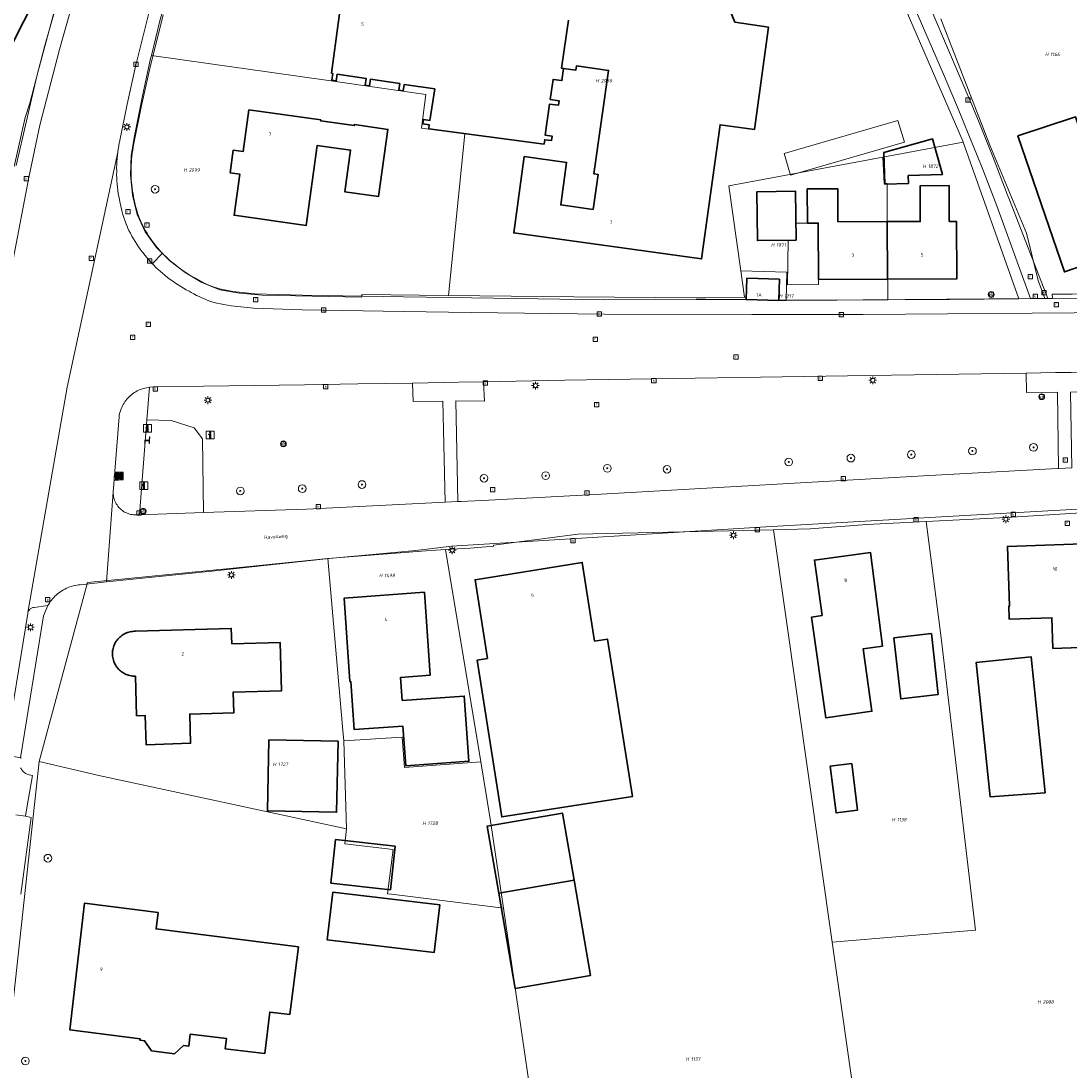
# Model space of a CAD drawing. Header units: metres. Extents: x 250001 to 257773, y 598992 to 609118.
# Tile 40 of 256: x 251399 to 251507, y 601170 to 601278. Entities that reach past the tile are written whole.
import ezdxf
from ezdxf.enums import TextEntityAlignment as Align
from ezdxf.lldxf.tags import DXFTag

# ---------------------------------------------------------------- set-up
doc = ezdxf.new("R2010")
doc.units = ezdxf.units.M
for name, color, linetype, lineweight in [('B-WE-GR-BOOM-S', 252, 'Continuous', 25), ('B-WE-GR-GROENVOORZIENING-GV', 252, 'Continuous', 18), ('B-WE-IE-MEUBILAIR_WEGMEUBILAIR-S', 7, 'Continuous', 25), ('B-WE-KG-GRENS_PERCEEL-G', 150, 'KG-PERCEEL', 18), ('B-WE-KG-GRENS_PERCEEL-S', 150, 'Continuous', 25), ('B-WE-KL-ET_LS_OV_LICHTMAST-S', 252, 'Continuous', 25), ('B-WE-OG-BEBOUWING-GV', 1, 'Continuous', 35), ('B-WE-OG-BEBOUWING-T18', 7, 'Continuous', 18), ('B-WE-OG-BEBOUWING_LUIFEL-GV', 1, 'Continuous', 18), ('B-WE-OG-BEBOUWING_OVERBOUWING-GV', 1, 'Continuous', 18), ('B-WE-OG-TERREIN_ERF-GV', 7, 'Continuous', 18), ('B-WE-OG-TOPOGRAFIE-T18', 2, 'Continuous', 18), ('B-WE-RI-GWA_KOLK-S', 252, 'Continuous', 25), ('B-WE-RI-GWA_RIOOLPUT-S', 252, 'Continuous', 25), ('B-WE-VH-VERHARDING_GESLOTEN-GV', 252, 'Continuous', 18), ('B-WE-VH-VERHARDING_OPEN-GV', 252, 'Continuous', 18), ('B-WE-VW-VERKEERSTEKEN_BORD-S', 252, 'Continuous', 25), ('B-WE-VW-VERKEERSTEKEN_DRAAGCONSTRUCTIE-S', 252, 'Continuous', 25), ('X-XX-AL-REFERENTIE-G', 7, 'Continuous', 18)]:
    doc.layers.add(name, color=color, linetype=linetype, lineweight=lineweight)
doc.styles.add('NLCS-ISO', font='NLCS-ISO.ttf')
doc.styles.add('NLCS-ISO-ANNOTATIEF-T18', font='NLCS-ISO.ttf', dxfattribs={"height": 1.8})
doc.styles.get("Standard").update_dxf_attribs({"font": 'NLCS-ISO.ttf'})
tags = doc.linetypes.add('KG-PERCEEL', pattern='A,5.5,-2,["P",Standard,S=1.8,R=0,X=-0.5,Y=-0.9],-2,5.5,-2,[5,NLCS.SHX,S=0.75,R=0,X=0,Y=0],-2', length=19).pattern_tags.tags
tags[6] = DXFTag(74, 10)

# ---------------------------------------------------------------- blocks, each defined once
blk = doc.blocks.new('SKG-PERCEELNUMMER-SO')
at = {"style": 'NLCS-ISO', "oblique": 10, "flags": 1}
blk.add_attdef('GEMEENTECODE', text='', height=1.8, dxfattribs=at).set_placement((0, 2.55), align=Align.MIDDLE_CENTER)
at = {"style": 'NLCS-ISO', "oblique": 10}
blk.add_attdef('SECTIE', text='', height=1.8, dxfattribs=at).set_placement((-0.5, 0), align=Align.MIDDLE_RIGHT)
blk.add_attdef('PERCEELNUMMER', text='', height=1.8, dxfattribs=at).set_placement((0.5, 0), align=Align.MIDDLE_LEFT)
blk = doc.blocks.new('BS2021-132-Xref-KAD-20210617')
at = {"layer": 'B-WE-KG-GRENS_PERCEEL-G', "flags": 128}
for points in [[(251417.189, 601291.848), (251415.861, 601287.68), (251414.623, 601283.647), (251413.119, 601278.446), (251412.212, 601274.748)], [(251402.679, 601281.226), (251400.385, 601272.623), (251398.229, 601263.359)], [(251496.095, 601265.785), (251496.087, 601265.809), (251490.112, 601279.641)], [(251504.517, 601249.63), (251503.833, 601251.501), (251502.638, 601256.375), (251498.854, 601265.473), (251493.768, 601278.525)], [(251412.212, 601274.748), (251412.131, 601274.416), (251411.253, 601270.409), (251410.469, 601266.434), (251410.14, 601264.413), (251410.065, 601262.391), (251410.277, 601260.313), (251410.758, 601258.318), (251411.57, 601256.509), (251412.727, 601254.911), (251414.108, 601253.529), (251415.716, 601252.335), (251417.423, 601251.291), (251419.287, 601250.542), (251421.332, 601250.192), (251423.665, 601249.972), (251433.959, 601249.758), (251433.965, 601250.058), (251442.899, 601249.953)], [(251412.212, 601274.748), (251430.753, 601272.14), (251440.576, 601270.71)], [(251440.576, 601270.71), (251440.117, 601267.246)], [(251440.117, 601267.246), (251444.605, 601266.635)], [(251442.899, 601249.953), (251444.605, 601266.635)], [(251496.095, 601265.785), (251487.774, 601264.233)], [(251501.837, 601249.599), (251496.095, 601265.785)], [(251487.774, 601264.233), (251471.872, 601261.268), (251473.113, 601252.505)], [(251488.299, 601249.489), (251488.244, 601257.578), (251488.242, 601261.522), (251487.92, 601261.521), (251487.774, 601264.233)], [(251473.113, 601252.505), (251473.5, 601249.776)], [(251477.79, 601249.443), (251477.87, 601252.345), (251473.113, 601252.505)], [(251442.899, 601249.953), (251455.847, 601249.801), (251468.517, 601249.718), (251469.477, 601249.687), (251473.5, 601249.776)], [(251473.678, 601249.78), (251473.5, 601249.776)], [(251473.678, 601249.78), (251473.67, 601249.53), (251477.04, 601249.44)], [(251504.517, 601249.63), (251505.315, 601249.639), (251505.271, 601250.087), (251507.35, 601250.072), (251520.279, 601250.271), (251521.771, 601250.32), (251523.608, 601250.352)], [(251477.04, 601249.44), (251477.79, 601249.443)], [(251477.79, 601249.443), (251488.299, 601249.489)], [(251488.299, 601249.489), (251494.673, 601249.517)], [(251494.673, 601249.517), (251501.837, 601249.599)], [(251492.274, 601226.588), (251500.568, 601227.018), (251512.15, 601227.723)], [(251492.274, 601226.588), (251486.143, 601226.267), (251480.272, 601225.819), (251476.48, 601225.733)], [(251482.558, 601183.129), (251497.377, 601184.372), (251493.831, 601214.576), (251492.274, 601226.588)], [(251476.48, 601225.733), (251456.289, 601225.275), (251447.553, 601224.142)], [(251482.558, 601183.129), (251476.48, 601225.733)], [(251442.619, 601223.694), (251445.148, 601223.85), (251447.56, 601224.03), (251447.553, 601224.142)], [(251405.616, 601220.297), (251420.313, 601221.738), (251430.456, 601222.782)], [(251430.456, 601222.782), (251440.122, 601223.54), (251442.619, 601223.694)], [(251432.102, 601203.913), (251432.006, 601205.009), (251430.456, 601222.782)], [(251446.26, 601201.747), (251442.619, 601223.694)], [(251405.616, 601220.297), (251400.635, 601201.788)], [(251432.102, 601203.913), (251438.13, 601204.304)], [(251438.13, 601204.304), (251438.351, 601201.189), (251446.26, 601201.747)], [(251432.102, 601203.913), (251432.38, 601194.842)], [(251400.635, 601201.788), (251397.686, 601174.78), (251396.997, 601166.139), (251396.559, 601154.256)], [(251400.635, 601201.788), (251406.778, 601200.362), (251432.38, 601194.842)], [(251448.584, 601186.647), (251447.234, 601195.875), (251446.26, 601201.747)], [(251432.19, 601193.302), (251432.38, 601194.842)], [(251432.19, 601193.302), (251437.186, 601192.687), (251436.624, 601188.119)], [(251448.584, 601186.647), (251437.031, 601188.069), (251436.624, 601188.119)], [(251448.584, 601186.647), (251453.314, 601154.325)], [(251487.727, 601146.899), (251482.558, 601183.129)]]:
    blk.add_lwpolyline(points, dxfattribs=at)
at = {"layer": 'B-WE-KG-GRENS_PERCEEL-S', "xscale": 0.2, "yscale": 0.2, "zscale": 0.2}
for p, values in [((251505.004, 601274.864), {'PERCEELNUMMER': '1166', 'SECTIE': 'H'}), ((251458.571, 601272.129), {'PERCEELNUMMER': '2098', 'SECTIE': 'H'}), ((251415.981, 601262.91), {'PERCEELNUMMER': '2099', 'SECTIE': 'H'}), ((251492.355, 601263.302), {'PERCEELNUMMER': '1872', 'SECTIE': 'H'}), ((251476.686, 601255.17), {'PERCEELNUMMER': '1871', 'SECTIE': 'H'}), ((251477.505, 601249.885), {'PERCEELNUMMER': '1217', 'SECTIE': 'H'}), ((251436.185, 601221.015), {'PERCEELNUMMER': '1498', 'SECTIE': 'H'}), ((251425.213, 601201.508), {'PERCEELNUMMER': '1727', 'SECTIE': 'H'}), ((251440.655, 601195.415), {'PERCEELNUMMER': '1728', 'SECTIE': 'H'}), ((251489.155, 601195.782), {'PERCEELNUMMER': '1138', 'SECTIE': 'H'}), ((251504.231, 601176.952), {'PERCEELNUMMER': '2008', 'SECTIE': 'H'}), ((251467.873, 601171.037), {'PERCEELNUMMER': '1137', 'SECTIE': 'H'})]:
    blk.add_blockref('SKG-PERCEELNUMMER-SO', p, dxfattribs=at).add_auto_attribs(values)
blk = doc.blocks.new('SIE-WEG_AFVAL_APART_PLAATS-SO')
at = {"linetype": 'ByBlock', "lineweight": 18}
h = blk.add_hatch(color=0, dxfattribs=at)
h.dxf.hatch_style = 1
h.paths.add_polyline_path([(1.5, -1.5), (0.25, -1.5), (0.25, 1.5), (1.5, 1.5)])
h.paths.add_polyline_path([(-1.5, -1.5), (-0.25, -1.5), (-0.25, 1.5), (-1.5, 1.5)])
at = {"color": 0, "linetype": 'ByBlock', "lineweight": 18}
for points in [[(-2, -2), (2, -2), (2, 2), (-2, 2)], [(-1.5, -1.5), (-0.25, -1.5), (-0.25, 1.5), (-1.5, 1.5)], [(1.5, -1.5), (0.25, -1.5), (0.25, 1.5), (1.5, 1.5)]]:
    blk.add_lwpolyline(points, close=True, dxfattribs=at)
blk = doc.blocks.new('SIE-WEG_VERKEERSBORD-SO')
at = {"color": 0, "linetype": 'ByBlock', "lineweight": 18}
blk.add_lwpolyline([(-1.125, -1.125), (1.125, -1.125), (1.125, 1.125), (-1.125, 1.125)], close=True, dxfattribs=at)
at = {"color": 0, "linetype": 'ByBlock', "lineweight": 18, "style": 'NLCS-ISO'}
blk.add_text('vb', height=1.5, dxfattribs=at).set_placement((0, 0), align=Align.MIDDLE_CENTER)
blk = doc.blocks.new('SIE-WEG_VERKEERSBORD_INFORMATIE-SO')
at = {"linetype": 'ByBlock', "lineweight": 18}
h = blk.add_hatch(color=0, dxfattribs=at)
h.dxf.hatch_style = 1
h.paths.add_polyline_path([(0.32, 0.49), (-0.82, 0.49), (-0.82, 0.19), (-0.32, 0.19), (-0.32, -1.62), (0.32, -1.62)])
h = blk.add_hatch(color=0, dxfattribs=at)
h.dxf.hatch_style = 1
edge = h.paths.add_edge_path()
edge.add_arc((0, 1.25), 0.373, 0, 360)
at = {"color": 0, "linetype": 'ByBlock', "lineweight": 18}
for points in [[(-2, -2), (2, -2), (2, 2), (-2, 2)], [(0.32, 0.49), (-0.82, 0.49), (-0.82, 0.19), (-0.32, 0.19), (-0.32, -1.62), (0.32, -1.62)]]:
    blk.add_lwpolyline(points, close=True, dxfattribs=at)
blk.add_circle((0, 1.25), 0.373, dxfattribs=at)
blk = doc.blocks.new('SIE-WEG_PAAL_VERKEERSBORD-SO')
at = {"color": 0, "linetype": 'ByBlock', "lineweight": 18}
blk.add_circle((0, 0), 1.5, dxfattribs=at)
at = {"color": 0, "linetype": 'ByBlock', "lineweight": 18, "style": 'NLCS-ISO'}
blk.add_text('vb', height=1.5, dxfattribs=at).set_placement((0, 0.13), align=Align.MIDDLE_CENTER)
blk = doc.blocks.new('SKL-ET_OV_LICHTMAST-SO')
at = {"color": 0, "linetype": 'ByBlock', "lineweight": 18}
for points in [[(-1.25, 0), (-2, 0)], [(-1.41, 1.41), (-0.88, 0.88)], [(0, 2), (0, 1.25)], [(0.88, 0.88), (1.41, 1.41)], [(2, 0), (1.25, 0)], [(-1.41, -1.41), (-0.88, -0.88)], [(0, -1.25), (0, -2)], [(0.88, -0.88), (1.41, -1.41)]]:
    blk.add_lwpolyline(points, dxfattribs=at)
blk.add_circle((0, 0), 1, dxfattribs=at)
blk = doc.blocks.new('SRI-KOLK-SO')
at = {"color": 0, "linetype": 'ByBlock', "lineweight": 18}
blk.add_lwpolyline([(-1.125, -1.125), (1.125, -1.125), (1.125, 1.125), (-1.125, 1.125)], close=True, dxfattribs=at)
at = {"color": 0, "linetype": 'ByBlock', "lineweight": 18, "style": 'NLCS-ISO'}
blk.add_text('k', height=1.5, dxfattribs=at).set_placement((0, 0), align=Align.MIDDLE_CENTER)
blk = doc.blocks.new('SRI-PUT_INSPECTIEPUT_RIOOLPUT-SO')
at = {"color": 0, "linetype": 'ByBlock', "lineweight": 18}
blk.add_lwpolyline([(-1.12, -1.12), (1.12, -1.12), (1.12, 1.12), (-1.12, 1.12)], close=True, dxfattribs=at)
at = {"color": 0, "linetype": 'ByBlock', "lineweight": 18, "style": 'NLCS-ISO'}
blk.add_text('r', height=1.5, dxfattribs=at).set_placement((0, 0.28), align=Align.MIDDLE_CENTER)
blk = doc.blocks.new('SIE-WEG_ZITBANK-SO')
at = {"color": 0, "linetype": 'ByBlock', "lineweight": 18}
blk.add_lwpolyline([(-0.91, -1.63), (-0.91, -0.2), (1.09, -0.2), (1.09, -1.63), (1.29, -1.63), (1.29, -0.21), (1.54, 1.78), (1.33, 1.78), (1.11, 0), (-1.11, 0), (-1.11, -1.63)], close=True, dxfattribs=at)
blk = doc.blocks.new('SGR-BOOM_01-SO')
at = {"linetype": 'ByBlock', "lineweight": 18}
h = blk.add_hatch(color=0, dxfattribs=at)
h.dxf.hatch_style = 1
edge = h.paths.add_edge_path()
edge.add_arc((0, 0), 0.25, 0, 360)
at = {"color": 0, "linetype": 'ByBlock', "lineweight": 18}
for radius in [2, 0.25]:
    blk.add_circle((0, 0), radius, dxfattribs=at)
blk = doc.blocks.new('BS2021-132-Xref-BGT-GRIJS-20210617-aangepast')
at = {"layer": 'B-WE-GR-GROENVOORZIENING-GV', "flags": 128}
for points in [[(251502.65, 601239.918), (251502.591, 601241.926), (251486.39, 601241.66), (251454.929, 601241.199), (251446.53, 601241.035), (251446.621, 601239.014), (251443.666, 601239.063), (251443.866, 601228.649), (251444.207, 601228.666), (251447.75, 601228.839), (251458.69, 601229.4), (251492.6, 601231.329), (251505.84, 601232.056), (251505.947, 601232.062), (251505.848, 601239.958)], [(251439.248, 601239.006), (251439.205, 601240.901), (251433.549, 601240.8), (251428.019, 601240.729), (251412.39, 601240.489), (251412.023, 601240.467), (251411.758, 601237.091), (251414.247, 601237.038), (251416.619, 601236.28), (251417.48, 601235.13), (251417.604, 601227.515), (251428.239, 601227.88), (251442.582, 601228.586), (251442.344, 601239.018)], [(251414.247, 601237.038), (251411.758, 601237.091), (251410.989, 601227.288), (251417.604, 601227.515), (251417.48, 601235.13), (251416.619, 601236.28)]]:
    blk.add_lwpolyline(points, close=True, dxfattribs=at)
at = {"layer": 'B-WE-OG-BEBOUWING-GV', "flags": 128}
for points in [[(251381.299, 601294.66), (251381.192, 601294.765), (251373.308, 601286.569), (251373.203, 601286.67), (251371.22, 601284.635), (251378.29, 601277.739), (251379.41, 601276.91), (251380.236, 601277.75), (251383.23, 601274.92), (251386.459, 601279.77), (251397.04, 601274.339), (251401.049, 601282.29), (251392.45, 601286.709), (251392.412, 601286.618), (251389.91, 601288.979), (251388.633, 601287.613)], [(251519.636, 601256.903), (251515.45, 601269.39), (251508.19, 601266.979), (251507.709, 601268.4), (251501.75, 601266.43), (251506.559, 601252.38)], [(251429.72, 601268.079), (251422.299, 601269.119), (251421.69, 601264.819), (251420.679, 601264.959), (251420.359, 601262.619), (251421.359, 601262.469), (251420.76, 601258.229), (251428.209, 601257.18), (251429.35, 601265.449), (251432.799, 601264.969), (251432.209, 601260.65), (251435.679, 601260.17), (251436.66, 601267.109), (251433.19, 601267.599), (251433.179, 601267.5), (251429.709, 601267.979)], [(251493.964, 601262.433), (251492.92, 601266.126), (251487.882, 601264.702), (251487.981, 601261.457), (251490.437, 601261.532), (251490.413, 601262.325)], [(251478.847, 601255.665), (251478.78, 601260.707), (251474.764, 601260.654), (251474.831, 601255.612)], [(251483.149, 601257.56), (251483.14, 601260.969), (251479.989, 601260.959), (251480, 601257.42), (251481.109, 601257.43), (251481.13, 601251.599), (251488.285, 601251.64), (251488.244, 601257.577)], [(251494.66, 601257.589), (251494.64, 601261.3), (251491.649, 601261.29), (251491.66, 601257.589), (251488.244, 601257.577), (251488.285, 601251.64), (251495.44, 601251.68), (251495.41, 601257.589)], [(251477.1, 601251.619), (251473.744, 601251.733), (251473.67, 601249.53), (251477.04, 601249.439), (251477.04, 601249.474)], [(251510.54, 601218.319), (251510.339, 601224.359), (251500.67, 601224.02), (251500.88, 601217.869), (251500.82, 601217.869), (251500.859, 601216.489), (251505.26, 601216.64), (251505.369, 601213.479), (251511, 601213.67), (251510.839, 601218.329)], [(251487.75, 601213.719), (251486.51, 601223.4), (251480.72, 601222.609), (251481.519, 601216.88), (251480.429, 601216.719), (251481.89, 601206.31), (251486.66, 601206.979), (251485.76, 601213.439)], [(251458, 601214.219), (251456.739, 601222.359), (251445.66, 601220.569), (251446.929, 601212.439), (251445.89, 601212.28), (251448.42, 601196.06), (251461.92, 601198.17), (251459.35, 601214.43)], [(251441.019, 601210.709), (251440.42, 601219.28), (251432.119, 601218.66), (251432.72, 601210.06), (251432.82, 601210.06), (251433.17, 601205.089), (251438.2, 601205.439), (251438.489, 601201.349), (251445.019, 601201.81), (251444.54, 601208.55), (251438.13, 601208.099), (251437.959, 601210.489)], [(251420.51, 601213.959), (251420.47, 601215.54), (251410.559, 601215.25), (251410.423, 601215.249), (251410.287, 601215.239), (251410.152, 601215.222), (251410.018, 601215.196), (251409.886, 601215.163), (251409.756, 601215.122), (251409.628, 601215.074), (251409.504, 601215.018), (251409.383, 601214.955), (251409.266, 601214.885), (251409.154, 601214.808), (251409.046, 601214.725), (251408.943, 601214.636), (251408.845, 601214.541), (251408.754, 601214.44), (251408.668, 601214.334), (251408.589, 601214.223), (251408.516, 601214.108), (251408.451, 601213.988), (251408.392, 601213.865), (251408.341, 601213.739), (251408.297, 601213.61), (251408.261, 601213.479), (251408.233, 601213.345), (251408.212, 601213.211), (251408.2, 601213.075), (251408.195, 601212.939), (251408.198, 601212.803), (251408.21, 601212.667), (251408.229, 601212.532), (251408.256, 601212.399), (251408.291, 601212.267), (251408.334, 601212.137), (251408.385, 601212.011), (251408.442, 601211.887), (251408.507, 601211.767), (251408.578, 601211.652), (251408.657, 601211.54), (251408.741, 601211.433), (251408.832, 601211.332), (251408.929, 601211.236), (251409.031, 601211.146), (251409.138, 601211.062), (251409.25, 601210.984), (251409.367, 601210.913), (251409.487, 601210.849), (251409.611, 601210.792), (251409.738, 601210.743), (251409.867, 601210.701), (251409.999, 601210.667), (251410.133, 601210.64), (251410.268, 601210.622), (251410.404, 601210.611), (251410.54, 601210.609), (251410.57, 601210.609), (251410.679, 601206.52), (251411.589, 601206.54), (251411.67, 601203.53), (251416.269, 601203.67), (251416.179, 601206.689), (251420.72, 601206.819), (251420.66, 601208.949), (251425.66, 601209.099), (251425.51, 601214.099)], [(251493.52, 601208.703), (251492.807, 601215.008), (251488.931, 601214.57), (251489.644, 601208.265)], [(251504.559, 601198.567), (251503.11, 601212.619), (251497.447, 601212.034), (251498.883, 601198.141)], [(251431.505, 601203.879), (251424.354, 601204.022), (251424.207, 601196.688), (251431.358, 601196.545)], [(251485.188, 601196.765), (251484.571, 601201.585), (251482.336, 601201.299), (251482.953, 601196.479)], [(251455.882, 601189.514), (251454.68, 601196.47), (251446.91, 601195.127), (251448.112, 601188.172)], [(251437.417, 601193.035), (251431.255, 601193.717), (251430.758, 601189.229), (251436.92, 601188.547)], [(251457.581, 601179.682), (251455.882, 601189.514), (251448.112, 601188.172), (251449.811, 601178.339)], [(251442.015, 601186.978), (251430.975, 601188.289), (251430.389, 601183.356), (251441.429, 601182.045)], [(251412.91, 601186.18), (251405.29, 601187.15), (251403.799, 601174.05), (251411.067, 601173.128), (251411.051, 601172.998), (251411.519, 601172.939), (251412.239, 601171.89), (251414.6, 601171.599), (251415.549, 601172.459), (251416.095, 601172.395), (251416.236, 601173.604), (251419.98, 601173.16), (251419.853, 601172.091), (251423.932, 601171.609), (251424.441, 601175.909), (251426.511, 601175.646), (251427.399, 601182.63), (251412.696, 601184.5)]]:
    blk.add_lwpolyline(points, close=True, dxfattribs=at)
for points in [[(251455.296, 601278.39), (251454.593, 601273.417), (251454.811, 601273.386), (251456.059, 601273.21), (251456.124, 601273.669), (251459.447, 601273.198), (251457.934, 601262.511), (251458.373, 601262.449), (251457.861, 601258.836), (251454.514, 601259.311), (251455.117, 601263.687), (251450.738, 601264.29), (251449.652, 601256.404), (251469.069, 601253.729), (251470.98, 601267.588), (251474.516, 601267.101), (251475.974, 601277.681), (251472.513, 601278.201), (251469.994, 601284.345)], [(251432.26, 601283.72), (251431.311, 601276.49), (251430.84, 601272.9), (251430.95, 601272.88), (251430.85, 601272.18), (251431.31, 601272.11), (251431.42, 601272.82), (251434.39, 601272.37), (251434.29, 601271.69), (251434.75, 601271.62), (251434.86, 601272.3), (251437.87, 601271.84), (251437.77, 601271.15), (251438.24, 601271.08), (251438.34, 601271.76), (251441.49, 601271.29), (251440.99, 601268.04), (251440.32, 601268.14), (251440.25, 601267.68), (251440.932, 601267.576), (251440.87, 601267.15), (251452.79, 601265.58), (251452.855, 601266.039), (251453.544, 601265.942), (251453.61, 601266.411), (251452.911, 601266.509), (251453.366, 601269.723), (251454.274, 601269.594), (251454.341, 601270.063), (251453.433, 601270.192), (251453.728, 601272.277), (251454.636, 601272.149), (251454.811, 601273.386), (251454.593, 601273.417), (251455.296, 601278.39)]]:
    blk.add_lwpolyline(points, dxfattribs=at)
at = {"layer": 'B-WE-OG-BEBOUWING_LUIFEL-GV', "flags": 128}
blk.add_lwpolyline([(251477.953, 601251.044), (251481.132, 601251.078), (251481.109, 601257.43), (251478.824, 601257.409), (251478.847, 601255.665), (251478, 601255.654)], close=True, dxfattribs=at)
at = {"layer": 'B-WE-OG-BEBOUWING_OVERBOUWING-GV', "flags": 128}
blk.add_lwpolyline([(251477.594, 601264.617), (251478.246, 601262.374), (251490.014, 601265.788), (251489.353, 601268.035)], close=True, dxfattribs=at)
at = {"layer": 'B-WE-OG-TERREIN_ERF-GV', "flags": 128}
for points in [[(251492.958, 601279.067), (251494.364, 601275.771), (251495.777, 601272.48), (251496.9, 601269.878), (251497.666, 601267.988), (251498.424, 601266.096), (251499.175, 601264.2), (251499.918, 601262.302), (251500.654, 601260.4), (251500.877, 601259.821), (251504.854, 601249.642), (251511.916, 601249.699)], [(251398.032, 601263.26), (251399.169, 601268.339), (251399.669, 601269.829), (251401.209, 601275.759), (251402.79, 601281.339)], [(251413.437, 601278.958), (251412.025, 601273.262), (251411.173, 601269.399), (251410.384, 601265.475), (251410.339, 601265.253), (251410.285, 601264.952), (251410.239, 601264.65), (251410.201, 601264.347), (251410.171, 601264.043), (251410.149, 601263.738), (251410.134, 601263.432), (251410.128, 601263.127), (251410.13, 601262.821), (251410.127, 601262.551), (251410.13, 601262.247), (251410.142, 601261.942), (251410.162, 601261.638), (251410.189, 601261.335), (251410.225, 601261.032), (251410.268, 601260.731), (251410.32, 601260.431), (251410.379, 601260.132), (251410.411, 601259.953), (251410.473, 601259.652), (251410.542, 601259.352), (251410.619, 601259.054), (251410.703, 601258.758), (251410.796, 601258.464), (251410.896, 601258.173), (251411.003, 601257.885), (251411.118, 601257.599), (251411.191, 601257.442), (251411.325, 601257.169), (251411.466, 601256.898), (251411.614, 601256.632), (251411.769, 601256.37), (251411.931, 601256.112), (251412.099, 601255.858), (251412.274, 601255.609), (251412.456, 601255.364), (251412.501, 601255.304), (251412.677, 601255.077), (251412.859, 601254.855), (251413.047, 601254.638), (251413.242, 601254.426), (251413.364, 601254.3), (251413.442, 601254.22), (251413.5, 601254.16), (251413.701, 601253.958), (251413.909, 601253.761), (251414.122, 601253.571), (251414.34, 601253.386), (251414.563, 601253.208), (251414.735, 601253.066), (251414.984, 601252.87), (251415.237, 601252.681), (251415.495, 601252.498), (251415.757, 601252.321), (251416.024, 601252.152), (251416.295, 601251.989), (251416.57, 601251.833), (251416.849, 601251.684), (251416.902, 601251.652), (251417.146, 601251.51), (251417.395, 601251.376), (251417.648, 601251.248), (251417.904, 601251.127), (251418.163, 601251.014), (251418.426, 601250.908), (251418.691, 601250.809), (251418.959, 601250.718), (251419.23, 601250.635), (251419.263, 601250.627), (251419.604, 601250.552), (251419.947, 601250.484), (251420.292, 601250.424), (251420.637, 601250.372), (251420.984, 601250.328), (251422.904, 601250.127), (251427.82, 601249.979), (251438.277, 601249.799), (251445.274, 601249.689), (251459.003, 601249.499), (251468.489, 601249.519), (251473.67, 601249.53), (251473.744, 601251.733), (251477.1, 601251.619), (251477.04, 601249.474), (251485.747, 601249.489), (251503.044, 601249.628), (251499.567, 601259.206), (251498.876, 601260.997), (251498.177, 601262.785), (251497.472, 601264.57), (251496.758, 601266.352), (251496.037, 601268.132), (251495.522, 601269.391), (251494.058, 601272.806), (251492.587, 601276.217), (251491.108, 601279.625)], [(251401.049, 601282.29), (251397.04, 601274.339), (251386.459, 601279.77), (251383.23, 601274.92), (251380.236, 601277.75), (251379.41, 601276.91), (251378.29, 601277.739), (251371.22, 601284.635)], [(251469.994, 601284.345), (251472.513, 601278.201), (251475.974, 601277.681), (251474.516, 601267.101), (251470.98, 601267.588), (251469.069, 601253.729), (251449.652, 601256.404), (251450.738, 601264.29), (251455.117, 601263.687), (251454.514, 601259.311), (251457.861, 601258.836), (251458.373, 601262.449), (251457.934, 601262.511), (251459.447, 601273.198), (251456.124, 601273.669), (251456.059, 601273.21), (251454.811, 601273.386), (251454.636, 601272.149), (251453.728, 601272.277), (251453.433, 601270.192), (251454.341, 601270.063), (251454.274, 601269.594), (251453.366, 601269.723), (251452.911, 601266.509), (251453.61, 601266.411), (251453.544, 601265.942), (251452.855, 601266.039), (251452.79, 601265.58), (251440.87, 601267.15), (251440.932, 601267.576), (251440.25, 601267.68), (251440.32, 601268.14), (251440.99, 601268.04), (251441.49, 601271.29), (251438.34, 601271.76), (251438.24, 601271.08), (251437.77, 601271.15), (251437.87, 601271.84), (251434.86, 601272.3), (251434.75, 601271.62), (251434.29, 601271.69), (251434.39, 601272.37), (251431.42, 601272.82), (251431.31, 601272.11), (251430.85, 601272.18), (251430.95, 601272.88), (251430.84, 601272.9), (251431.311, 601276.49), (251432.26, 601283.72)], [(251534.87, 601229.39), (251494.43, 601227.12), (251475.71, 601226.05), (251443.22, 601224.05), (251439.53, 601223.59), (251430.59, 601222.78), (251418.45, 601221.46), (251407.577, 601220.34), (251404.86, 601220.06), (251404.678, 601220.042), (251404.497, 601220.016), (251404.317, 601219.982), (251404.139, 601219.94), (251403.962, 601219.89), (251403.788, 601219.833), (251403.617, 601219.768), (251403.449, 601219.696), (251403.284, 601219.616), (251403.123, 601219.53), (251402.966, 601219.436), (251402.813, 601219.336), (251402.664, 601219.229), (251402.52, 601219.115), (251402.382, 601218.996), (251402.248, 601218.871), (251402.121, 601218.739), (251401.999, 601218.603), (251401.883, 601218.461), (251401.773, 601218.314), (251401.671, 601218.163), (251401.574, 601218.007), (251401.519, 601217.91), (251401.078, 601216.835), (251398.7, 601202.173), (251398.769, 601202.16), (251398.733, 601202.09)], [(251398.708, 601201.145), (251398.748, 601201.057), (251398.795, 601200.972), (251398.85, 601200.891), (251398.91, 601200.815), (251398.977, 601200.744), (251399.049, 601200.679), (251399.126, 601200.62), (251399.208, 601200.568), (251399.294, 601200.522), (251399.383, 601200.484), (251399.476, 601200.453), (251399.57, 601200.43), (251399.946, 601200.348), (251399.39, 601197.209), (251399.209, 601196.149), (251399.78, 601195.99), (251398.73, 601188.08)]]:
    blk.add_lwpolyline(points, dxfattribs=at)
for points in [[(251519.636, 601256.903), (251506.559, 601252.38), (251501.75, 601266.43), (251507.709, 601268.4), (251508.19, 601266.979), (251515.45, 601269.39)], [(251429.72, 601268.079), (251429.709, 601267.979), (251433.179, 601267.5), (251433.19, 601267.599), (251436.66, 601267.109), (251435.679, 601260.17), (251432.209, 601260.65), (251432.799, 601264.969), (251429.35, 601265.449), (251428.209, 601257.18), (251420.76, 601258.229), (251421.359, 601262.469), (251420.359, 601262.619), (251420.679, 601264.959), (251421.69, 601264.819), (251422.299, 601269.119)], [(251477.594, 601264.617), (251489.353, 601268.035), (251490.014, 601265.788), (251478.246, 601262.374)], [(251492.92, 601266.126), (251493.964, 601262.433), (251490.413, 601262.325), (251490.437, 601261.532), (251487.981, 601261.457), (251487.882, 601264.702)], [(251474.764, 601260.654), (251478.78, 601260.707), (251478.847, 601255.665), (251474.831, 601255.612)], [(251479.989, 601260.959), (251483.14, 601260.969), (251483.149, 601257.56), (251488.244, 601257.577), (251491.66, 601257.589), (251491.649, 601261.29), (251494.64, 601261.3), (251494.66, 601257.589), (251495.41, 601257.589), (251495.44, 601251.68), (251488.285, 601251.64), (251481.13, 601251.599), (251481.109, 601257.43), (251480, 601257.42)], [(251500.82, 601217.869), (251500.88, 601217.869), (251500.67, 601224.02), (251510.339, 601224.359), (251510.54, 601218.319), (251510.839, 601218.329), (251511, 601213.67), (251505.369, 601213.479), (251505.26, 601216.64), (251500.859, 601216.489)], [(251480.429, 601216.719), (251481.519, 601216.88), (251480.72, 601222.609), (251486.51, 601223.4), (251487.75, 601213.719), (251485.76, 601213.439), (251486.66, 601206.979), (251481.89, 601206.31)], [(251445.89, 601212.28), (251446.929, 601212.439), (251445.66, 601220.569), (251456.739, 601222.359), (251458, 601214.219), (251459.35, 601214.43), (251461.92, 601198.17), (251448.42, 601196.06)], [(251438.489, 601201.349), (251438.2, 601205.439), (251433.17, 601205.089), (251432.82, 601210.06), (251432.72, 601210.06), (251432.119, 601218.66), (251440.42, 601219.28), (251441.019, 601210.709), (251437.959, 601210.489), (251438.13, 601208.099), (251444.54, 601208.55), (251445.019, 601201.81)], [(251420.72, 601206.819), (251416.179, 601206.689), (251416.269, 601203.67), (251411.67, 601203.53), (251411.589, 601206.54), (251410.679, 601206.52), (251410.57, 601210.609), (251410.54, 601210.609), (251410.404, 601210.611), (251410.268, 601210.622), (251410.133, 601210.64), (251409.999, 601210.667), (251409.867, 601210.701), (251409.738, 601210.743), (251409.611, 601210.792), (251409.487, 601210.849), (251409.367, 601210.913), (251409.25, 601210.984), (251409.138, 601211.062), (251409.031, 601211.146), (251408.929, 601211.236), (251408.832, 601211.332), (251408.741, 601211.433), (251408.657, 601211.54), (251408.578, 601211.652), (251408.507, 601211.767), (251408.442, 601211.887), (251408.385, 601212.011), (251408.334, 601212.137), (251408.291, 601212.267), (251408.256, 601212.399), (251408.229, 601212.532), (251408.21, 601212.667), (251408.198, 601212.803), (251408.195, 601212.939), (251408.2, 601213.075), (251408.212, 601213.211), (251408.233, 601213.345), (251408.261, 601213.479), (251408.297, 601213.61), (251408.341, 601213.739), (251408.392, 601213.865), (251408.451, 601213.988), (251408.516, 601214.108), (251408.589, 601214.223), (251408.668, 601214.334), (251408.754, 601214.44), (251408.845, 601214.541), (251408.943, 601214.636), (251409.046, 601214.725), (251409.154, 601214.808), (251409.266, 601214.885), (251409.383, 601214.955), (251409.504, 601215.018), (251409.628, 601215.074), (251409.756, 601215.122), (251409.886, 601215.163), (251410.018, 601215.196), (251410.152, 601215.222), (251410.287, 601215.239), (251410.423, 601215.249), (251410.559, 601215.25), (251420.47, 601215.54), (251420.51, 601213.959), (251425.51, 601214.099), (251425.66, 601209.099), (251420.66, 601208.949)], [(251489.644, 601208.265), (251488.931, 601214.57), (251492.807, 601215.008), (251493.52, 601208.703)], [(251498.883, 601198.141), (251497.447, 601212.034), (251503.11, 601212.619), (251504.559, 601198.567)], [(251424.207, 601196.688), (251424.354, 601204.022), (251431.505, 601203.879), (251431.358, 601196.545)], [(251482.336, 601201.299), (251484.571, 601201.585), (251485.188, 601196.765), (251482.953, 601196.479)], [(251446.91, 601195.127), (251454.68, 601196.47), (251455.882, 601189.514), (251457.581, 601179.682), (251449.811, 601178.339), (251448.112, 601188.172)], [(251430.758, 601189.229), (251431.255, 601193.717), (251437.417, 601193.035), (251436.92, 601188.547)], [(251441.429, 601182.045), (251430.389, 601183.356), (251430.975, 601188.289), (251442.015, 601186.978)], [(251426.511, 601175.646), (251424.441, 601175.909), (251423.932, 601171.609), (251419.853, 601172.091), (251419.98, 601173.16), (251416.236, 601173.604), (251416.095, 601172.395), (251415.549, 601172.459), (251414.6, 601171.599), (251412.239, 601171.89), (251411.519, 601172.939), (251411.051, 601172.998), (251411.067, 601173.128), (251403.799, 601174.05), (251405.29, 601187.15), (251412.91, 601186.18), (251412.696, 601184.5), (251427.399, 601182.63)]]:
    blk.add_lwpolyline(points, close=True, dxfattribs=at)
at = {"layer": 'B-WE-VH-VERHARDING_GESLOTEN-GV', "flags": 128}
for points in [[(251404.244, 601280.784), (251402.71, 601275.37), (251400.676, 601267.539), (251399.549, 601262.15), (251397.92, 601253.66)], [(251397.079, 601202.489), (251399.45, 601217.099), (251399.464, 601217.174), (251403.525, 601240.479), (251408.739, 601264.757), (251408.786, 601265.076), (251408.84, 601265.395), (251408.902, 601265.712), (251408.916, 601265.78), (251409.705, 601269.708), (251410.564, 601273.604), (251412.003, 601279.408)], [(251511.927, 601248.199), (251485.749, 601247.989), (251474.24, 601247.97), (251458.981, 601247.999), (251445.252, 601248.189), (251438.253, 601248.299), (251427.784, 601248.479), (251422.803, 601248.629), (251420.812, 601248.838), (251420.446, 601248.885), (251420.08, 601248.939), (251419.716, 601249.001), (251419.354, 601249.072), (251418.992, 601249.15), (251418.85, 601249.183), (251418.559, 601249.271), (251418.271, 601249.367), (251417.985, 601249.471), (251417.701, 601249.582), (251417.421, 601249.7), (251417.144, 601249.826), (251416.871, 601249.959), (251416.601, 601250.099), (251416.335, 601250.246), (251416.117, 601250.374), (251415.825, 601250.53), (251415.536, 601250.694), (251415.252, 601250.864), (251414.971, 601251.041), (251414.695, 601251.225), (251414.424, 601251.416), (251414.157, 601251.613), (251413.895, 601251.816), (251413.638, 601252.026), (251413.614, 601252.046), (251413.375, 601252.238), (251413.142, 601252.436), (251412.913, 601252.64), (251412.69, 601252.85), (251412.473, 601253.065), (251412.362, 601253.18), (251412.312, 601253.231), (251412.148, 601253.401), (251411.939, 601253.628), (251411.736, 601253.86), (251411.54, 601254.098), (251411.35, 601254.34), (251411.259, 601254.46), (251411.066, 601254.72), (251410.879, 601254.985), (251410.699, 601255.254), (251410.526, 601255.528), (251410.359, 601255.805), (251410.199, 601256.087), (251410.047, 601256.373), (251409.901, 601256.662), (251409.763, 601256.955), (251409.743, 601256.999), (251409.62, 601257.302), (251409.505, 601257.607), (251409.398, 601257.915), (251409.297, 601258.226), (251409.205, 601258.539), (251409.12, 601258.854), (251409.043, 601259.172), (251408.974, 601259.491), (251408.913, 601259.811), (251408.906, 601259.849), (251408.843, 601260.168), (251408.789, 601260.488), (251408.742, 601260.809), (251408.703, 601261.131), (251408.672, 601261.455), (251408.649, 601261.778), (251408.634, 601262.103), (251408.627, 601262.428), (251408.628, 601262.752), (251408.629, 601262.823), (251408.627, 601263.146), (251408.634, 601263.469), (251408.648, 601263.792), (251408.671, 601264.114), (251408.701, 601264.436), (251408.739, 601264.757), (251403.525, 601240.479), (251399.464, 601217.174), (251399.487, 601217.246), (251399.516, 601217.316), (251399.553, 601217.382), (251399.597, 601217.444), (251399.647, 601217.501), (251399.7, 601217.551), (251399.761, 601217.597), (251399.827, 601217.636), (251399.896, 601217.668), (251399.969, 601217.693), (251400.043, 601217.71), (251400.119, 601217.719), (251401.519, 601217.91), (251401.574, 601218.007), (251401.671, 601218.163), (251401.773, 601218.314), (251401.883, 601218.461), (251401.999, 601218.603), (251402.121, 601218.739), (251402.248, 601218.871), (251402.382, 601218.996), (251402.52, 601219.115), (251402.664, 601219.229), (251402.813, 601219.336), (251402.966, 601219.436), (251403.123, 601219.53), (251403.284, 601219.616), (251403.449, 601219.696), (251403.617, 601219.768), (251403.788, 601219.833), (251403.962, 601219.89), (251404.139, 601219.94), (251404.317, 601219.982), (251404.497, 601220.016), (251404.678, 601220.042), (251404.86, 601220.06), (251407.577, 601220.34), (251408.28, 601229.63), (251408.869, 601237.41), (251408.897, 601237.577), (251408.932, 601237.742), (251408.975, 601237.906), (251409.027, 601238.067), (251409.085, 601238.226), (251409.151, 601238.382), (251409.224, 601238.534), (251409.305, 601238.683), (251409.392, 601238.828), (251409.486, 601238.969), (251409.587, 601239.105), (251409.694, 601239.236), (251409.807, 601239.362), (251409.926, 601239.483), (251410.05, 601239.597), (251410.18, 601239.706), (251410.314, 601239.808), (251410.454, 601239.904), (251410.598, 601239.994), (251410.745, 601240.076), (251410.897, 601240.151), (251411.052, 601240.219), (251411.21, 601240.28), (251411.37, 601240.333), (251411.534, 601240.378), (251411.698, 601240.416), (251411.865, 601240.446), (251412.023, 601240.467), (251412.39, 601240.489), (251428.019, 601240.729), (251433.549, 601240.8), (251439.205, 601240.901), (251442.351, 601240.957), (251443.951, 601240.985), (251446.53, 601241.035), (251454.929, 601241.199), (251486.39, 601241.66), (251502.591, 601241.926), (251505.638, 601241.976), (251507.238, 601242.002)], [(251507.321, 601232.138), (251505.947, 601232.062), (251505.84, 601232.056), (251492.6, 601231.329), (251458.69, 601229.4), (251447.75, 601228.839), (251444.207, 601228.666), (251443.866, 601228.649), (251442.582, 601228.586), (251428.239, 601227.88), (251417.604, 601227.515), (251410.989, 601227.288), (251410.76, 601227.28), (251410.624, 601227.273), (251410.489, 601227.275), (251410.353, 601227.285), (251410.219, 601227.302), (251410.085, 601227.328), (251409.954, 601227.361), (251409.824, 601227.402), (251409.698, 601227.45), (251409.574, 601227.506), (251409.454, 601227.569), (251409.337, 601227.639), (251409.225, 601227.716), (251409.118, 601227.799), (251409.016, 601227.888), (251408.919, 601227.983), (251408.828, 601228.084), (251408.743, 601228.19), (251408.665, 601228.301), (251408.593, 601228.416), (251408.528, 601228.535), (251408.47, 601228.658), (251408.42, 601228.784), (251408.377, 601228.913), (251408.342, 601229.044), (251408.314, 601229.177), (251408.295, 601229.311), (251408.283, 601229.446), (251408.279, 601229.582), (251408.28, 601229.63), (251407.577, 601220.34), (251418.45, 601221.46), (251430.59, 601222.78), (251439.53, 601223.59), (251443.22, 601224.05), (251475.71, 601226.05), (251494.43, 601227.12), (251534.87, 601229.39)], [(251398.206, 601196.295), (251399.209, 601196.149), (251399.39, 601197.209), (251399.946, 601200.348), (251399.57, 601200.43), (251399.476, 601200.453), (251399.383, 601200.484), (251399.294, 601200.522), (251399.208, 601200.568), (251399.126, 601200.62), (251399.049, 601200.679), (251398.977, 601200.744), (251398.91, 601200.815), (251398.85, 601200.891), (251398.795, 601200.972), (251398.748, 601201.057), (251398.708, 601201.145)], [(251398.733, 601202.09), (251398.769, 601202.16), (251398.7, 601202.173)]]:
    blk.add_lwpolyline(points, dxfattribs=at)
blk.add_lwpolyline([(251401.078, 601216.835), (251401.519, 601217.91), (251400.119, 601217.719), (251400.043, 601217.71), (251399.969, 601217.693), (251399.896, 601217.668), (251399.827, 601217.636), (251399.761, 601217.597), (251399.7, 601217.551), (251399.647, 601217.501), (251399.597, 601217.444), (251399.553, 601217.382), (251399.516, 601217.316), (251399.487, 601217.246), (251399.464, 601217.174), (251399.45, 601217.099), (251397.079, 601202.489), (251398.7, 601202.173)], close=True, dxfattribs=at)
at = {"layer": 'B-WE-VH-VERHARDING_OPEN-GV', "flags": 128}
for points in [[(251491.108, 601279.625), (251492.587, 601276.217), (251494.058, 601272.806), (251495.522, 601269.391), (251496.037, 601268.132), (251496.758, 601266.352), (251497.472, 601264.57), (251498.177, 601262.785), (251498.876, 601260.997), (251499.567, 601259.206), (251503.044, 601249.628), (251504.506, 601249.639), (251504.854, 601249.642), (251500.877, 601259.821), (251500.654, 601260.4), (251499.918, 601262.302), (251499.175, 601264.2), (251498.424, 601266.096), (251497.666, 601267.988), (251496.9, 601269.878), (251495.777, 601272.48), (251494.364, 601275.771), (251492.958, 601279.067)], [(251412.003, 601279.408), (251410.564, 601273.604), (251409.705, 601269.708), (251408.916, 601265.78), (251408.902, 601265.712), (251408.84, 601265.395), (251408.786, 601265.076), (251408.739, 601264.757), (251408.701, 601264.436), (251408.671, 601264.114), (251408.648, 601263.792), (251408.634, 601263.469), (251408.627, 601263.146), (251408.629, 601262.823), (251408.628, 601262.752), (251408.627, 601262.428), (251408.634, 601262.103), (251408.649, 601261.778), (251408.672, 601261.455), (251408.703, 601261.131), (251408.742, 601260.809), (251408.789, 601260.488), (251408.843, 601260.168), (251408.906, 601259.849), (251408.913, 601259.811), (251408.974, 601259.491), (251409.043, 601259.172), (251409.12, 601258.854), (251409.205, 601258.539), (251409.297, 601258.226), (251409.398, 601257.915), (251409.505, 601257.607), (251409.62, 601257.302), (251409.743, 601256.999), (251409.763, 601256.955), (251409.901, 601256.662), (251410.047, 601256.373), (251410.199, 601256.087), (251410.359, 601255.805), (251410.526, 601255.528), (251410.699, 601255.254), (251410.879, 601254.985), (251411.066, 601254.72), (251411.259, 601254.46), (251411.35, 601254.34), (251411.54, 601254.098), (251411.736, 601253.86), (251411.939, 601253.628), (251412.148, 601253.401), (251412.312, 601253.231), (251413.364, 601254.3), (251413.242, 601254.426), (251413.047, 601254.638), (251412.859, 601254.855), (251412.677, 601255.077), (251412.501, 601255.304), (251412.456, 601255.364), (251412.274, 601255.609), (251412.099, 601255.858), (251411.931, 601256.112), (251411.769, 601256.37), (251411.614, 601256.632), (251411.466, 601256.898), (251411.325, 601257.169), (251411.191, 601257.442), (251411.118, 601257.599), (251411.003, 601257.885), (251410.896, 601258.173), (251410.796, 601258.464), (251410.703, 601258.758), (251410.619, 601259.054), (251410.542, 601259.352), (251410.473, 601259.652), (251410.411, 601259.953), (251410.379, 601260.132), (251410.32, 601260.431), (251410.268, 601260.731), (251410.225, 601261.032), (251410.189, 601261.335), (251410.162, 601261.638), (251410.142, 601261.942), (251410.13, 601262.247), (251410.127, 601262.551), (251410.13, 601262.821), (251410.128, 601263.127), (251410.134, 601263.432), (251410.149, 601263.738), (251410.171, 601264.043), (251410.201, 601264.347), (251410.239, 601264.65), (251410.285, 601264.952), (251410.339, 601265.253), (251410.384, 601265.475), (251411.173, 601269.399), (251412.025, 601273.262), (251413.437, 601278.958)], [(251511.916, 601249.699), (251504.854, 601249.642), (251504.506, 601249.639), (251503.044, 601249.628), (251485.747, 601249.489), (251477.04, 601249.474), (251477.04, 601249.439), (251473.67, 601249.53), (251468.489, 601249.519), (251459.003, 601249.499), (251445.274, 601249.689), (251438.277, 601249.799), (251427.82, 601249.979), (251422.904, 601250.127), (251420.984, 601250.328), (251420.637, 601250.372), (251420.292, 601250.424), (251419.947, 601250.484), (251419.604, 601250.552), (251419.263, 601250.627), (251419.23, 601250.635), (251418.959, 601250.718), (251418.691, 601250.809), (251418.426, 601250.908), (251418.163, 601251.014), (251417.904, 601251.127), (251417.648, 601251.248), (251417.395, 601251.376), (251417.146, 601251.51), (251416.902, 601251.652), (251416.849, 601251.684), (251416.57, 601251.833), (251416.295, 601251.989), (251416.024, 601252.152), (251415.757, 601252.321), (251415.495, 601252.498), (251415.237, 601252.681), (251414.984, 601252.87), (251414.735, 601253.066), (251414.563, 601253.208), (251414.34, 601253.386), (251414.122, 601253.571), (251413.909, 601253.761), (251413.701, 601253.958), (251413.5, 601254.16), (251413.442, 601254.22), (251413.364, 601254.3), (251412.312, 601253.231), (251412.362, 601253.18), (251412.473, 601253.065), (251412.69, 601252.85), (251412.913, 601252.64), (251413.142, 601252.436), (251413.375, 601252.238), (251413.614, 601252.046), (251413.638, 601252.026), (251413.895, 601251.816), (251414.157, 601251.613), (251414.424, 601251.416), (251414.695, 601251.225), (251414.971, 601251.041), (251415.252, 601250.864), (251415.536, 601250.694), (251415.825, 601250.53), (251416.117, 601250.374), (251416.335, 601250.246), (251416.601, 601250.099), (251416.871, 601249.959), (251417.144, 601249.826), (251417.421, 601249.7), (251417.701, 601249.582), (251417.985, 601249.471), (251418.271, 601249.367), (251418.559, 601249.271), (251418.85, 601249.183), (251418.992, 601249.15), (251419.354, 601249.072), (251419.716, 601249.001), (251420.08, 601248.939), (251420.446, 601248.885), (251420.812, 601248.838), (251422.803, 601248.629), (251427.784, 601248.479), (251438.253, 601248.299), (251445.252, 601248.189), (251458.981, 601247.999), (251474.24, 601247.97), (251485.749, 601247.989), (251511.927, 601248.199)], [(251402.79, 601281.339), (251401.209, 601275.759), (251399.669, 601269.829), (251399.169, 601268.339), (251398.032, 601263.26)], [(251397.92, 601253.66), (251399.549, 601262.15), (251400.676, 601267.539), (251402.71, 601275.37), (251404.244, 601280.784)], [(251398.73, 601188.08), (251399.78, 601195.99), (251399.209, 601196.149), (251398.206, 601196.295)]]:
    blk.add_lwpolyline(points, dxfattribs=at)
for points in [[(251510.421, 601240.002), (251510.407, 601242.043), (251507.238, 601242.002), (251505.638, 601241.976), (251502.591, 601241.926), (251502.65, 601239.918), (251505.848, 601239.958), (251505.947, 601232.062), (251507.321, 601232.138), (251507.183, 601239.962)], [(251411.758, 601237.091), (251412.023, 601240.467), (251411.865, 601240.446), (251411.698, 601240.416), (251411.534, 601240.378), (251411.37, 601240.333), (251411.21, 601240.28), (251411.052, 601240.219), (251410.897, 601240.151), (251410.745, 601240.076), (251410.598, 601239.994), (251410.454, 601239.904), (251410.314, 601239.808), (251410.18, 601239.706), (251410.05, 601239.597), (251409.926, 601239.483), (251409.807, 601239.362), (251409.694, 601239.236), (251409.587, 601239.105), (251409.486, 601238.969), (251409.392, 601238.828), (251409.305, 601238.683), (251409.224, 601238.534), (251409.151, 601238.382), (251409.085, 601238.226), (251409.027, 601238.067), (251408.975, 601237.906), (251408.932, 601237.742), (251408.897, 601237.577), (251408.869, 601237.41), (251408.28, 601229.63), (251408.279, 601229.582), (251408.283, 601229.446), (251408.295, 601229.311), (251408.314, 601229.177), (251408.342, 601229.044), (251408.377, 601228.913), (251408.42, 601228.784), (251408.47, 601228.658), (251408.528, 601228.535), (251408.593, 601228.416), (251408.665, 601228.301), (251408.743, 601228.19), (251408.828, 601228.084), (251408.919, 601227.983), (251409.016, 601227.888), (251409.118, 601227.799), (251409.225, 601227.716), (251409.337, 601227.639), (251409.454, 601227.569), (251409.574, 601227.506), (251409.698, 601227.45), (251409.824, 601227.402), (251409.954, 601227.361), (251410.085, 601227.328), (251410.219, 601227.302), (251410.353, 601227.285), (251410.489, 601227.275), (251410.624, 601227.273), (251410.76, 601227.28), (251410.989, 601227.288)], [(251446.621, 601239.014), (251446.53, 601241.035), (251443.951, 601240.985), (251442.351, 601240.957), (251439.205, 601240.901), (251439.248, 601239.006), (251442.344, 601239.018), (251442.582, 601228.586), (251443.866, 601228.649), (251443.666, 601239.063)]]:
    blk.add_lwpolyline(points, close=True, dxfattribs=at)
at = {"layer": 'B-WE-GR-BOOM-S', "xscale": 0.2, "yscale": 0.2, "zscale": 0.2}
for p in [(251412.6, 601260.92), (251503.36, 601234.25), (251484.49, 601233.14), (251490.73, 601233.51), (251497.05, 601233.88), (251459.318, 601232.09), (251478.07, 601232.74), (251446.59, 601231.06), (251452.96, 601231.32), (251465.5, 601231.99), (251427.8, 601229.99), (251433.97, 601230.41), (251421.4, 601229.75), (251401.52, 601191.8), (251399.2, 601170.85)]:
    blk.add_blockref('SGR-BOOM_01-SO', p, dxfattribs=at)
at = {"layer": 'B-WE-IE-MEUBILAIR_WEGMEUBILAIR-S', "xscale": 0.2, "yscale": 0.2, "zscale": 0.2}
for name, p in [('SIE-WEG_ZITBANK-SO', (251411.751, 601234.979)), ('SIE-WEG_AFVAL_APART_PLAATS-SO', (251408.891, 601231.289))]:
    blk.add_blockref(name, p, dxfattribs=at)
at = {"layer": 'B-WE-KL-ET_LS_OV_LICHTMAST-S', "xscale": 0.2, "yscale": 0.2, "zscale": 0.2}
for p in [(251409.687, 601267.358), (251486.748, 601241.18), (251451.895, 601240.633), (251418.06, 601239.13), (251500.5, 601226.83), (251472.35, 601225.18), (251443.3, 601223.62), (251420.48, 601221.07), (251399.717, 601215.656)]:
    blk.add_blockref('SKL-ET_OV_LICHTMAST-SO', p, dxfattribs=at)
at = {"layer": 'B-WE-RI-GWA_KOLK-S', "xscale": 0.2, "yscale": 0.2, "zscale": 0.2}
for p in [(251410.61, 601273.82), (251496.603, 601270.128), (251399.31, 601262.01), (251412.03, 601253.51), (251503.537, 601249.859), (251504.43, 601250.245), (251430.02, 601248.44), (251458.51, 601248.02), (251483.51, 601247.96), (251446.719, 601240.898), (251464.13, 601241.144), (251481.345, 601241.4), (251412.61, 601240.29), (251430.23, 601240.53), (251408.6, 601231.08), (251483.7, 601231.01), (251457.22, 601229.53), (251429.47, 601228.12), (251410.94, 601227.46), (251491.21, 601226.78), (251501.26, 601227.32), (251474.83, 601225.76), (251455.78, 601224.62), (251401.51, 601218.5)]:
    blk.add_blockref('SRI-KOLK-SO', p, dxfattribs=at)
at = {"layer": 'B-WE-RI-GWA_RIOOLPUT-S', "xscale": 0.2, "yscale": 0.2, "zscale": 0.2}
for p in [(251409.8, 601258.6), (251411.77, 601257.24), (251406, 601253.79), (251503.03, 601251.88), (251423, 601249.5), (251505.7, 601249), (251411.91, 601246.96), (251410.27, 601245.61), (251458.07, 601245.41), (251472.61, 601243.59), (251458.21, 601238.67), (251506.64, 601232.93), (251447.48, 601229.88), (251506.85, 601226.41)]:
    blk.add_blockref('SRI-PUT_INSPECTIEPUT_RIOOLPUT-SO', p, dxfattribs=at)
at = {"layer": 'B-WE-VW-VERKEERSTEKEN_BORD-S', "xscale": 0.2, "yscale": 0.2, "zscale": 0.2}
for name, p in [('SIE-WEG_VERKEERSBORD-SO', (251498.986, 601250.046)), ('SIE-WEG_VERKEERSBORD-SO', (251504.203, 601239.485)), ('SIE-WEG_VERKEERSBORD_INFORMATIE-SO', (251411.814, 601236.221)), ('SIE-WEG_VERKEERSBORD_INFORMATIE-SO', (251418.29, 601235.527)), ('SIE-WEG_VERKEERSBORD-SO', (251425.855, 601234.609)), ('SIE-WEG_VERKEERSBORD_INFORMATIE-SO', (251411.438, 601230.302)), ('SIE-WEG_VERKEERSBORD-SO', (251411.366, 601227.648))]:
    blk.add_blockref(name, p, dxfattribs=at)
at = {"layer": 'B-WE-VW-VERKEERSTEKEN_DRAAGCONSTRUCTIE-S', "xscale": 0.2, "yscale": 0.2, "zscale": 0.2}
for p in [(251498.986, 601250.046), (251504.203, 601239.485), (251425.855, 601234.609), (251411.366, 601227.648)]:
    blk.add_blockref('SIE-WEG_PAAL_VERKEERSBORD-SO', p, dxfattribs=at)
at = {"layer": 'B-WE-OG-BEBOUWING-T18', "style": 'NLCS-ISO-ANNOTATIEF-T18'}
for s, rotation, p in [('5', 352.6, (251434.029, 601277.985)), ('7', 352, (251424.47, 601266.618)), ('1', 352.2, (251459.702, 601257.543)), ('3', 0.3, (251484.693, 601254.119)), ('5', 0.3, (251491.849, 601254.16)), ('1A', 358.5, (251475, 601250)), ('10', 2, (251505.592, 601221.691)), ('8', 7.8, (251483.953, 601220.528)), ('6', 9.2, (251451.598, 601218.996)), ('4', 4.3, (251436.456, 601216.477)), ('2', 1.7, (251415.452, 601212.891)), ('9', 353.5, (251407.028, 601180.317))]:
    blk.add_text(s, height=0.36, rotation=rotation, dxfattribs=at).set_placement(p, align=Align.MIDDLE)
at = {"layer": 'B-WE-OG-TOPOGRAFIE-T18', "style": 'NLCS-ISO-ANNOTATIEF-T18'}
blk.add_text('Havenweg', height=0.36, rotation=4.1, dxfattribs=at).set_placement((251425.082, 601224.984), align=Align.MIDDLE)

msp = doc.modelspace()

# ---------------------------------------------------------------- block references
at = {"layer": 'X-XX-AL-REFERENTIE-G'}
for name in ['BS2021-132-Xref-BGT-GRIJS-20210617-aangepast', 'BS2021-132-Xref-KAD-20210617']:
    msp.add_blockref(name, (0, 0), dxfattribs=at)

doc.saveas('drawing.dxf')
